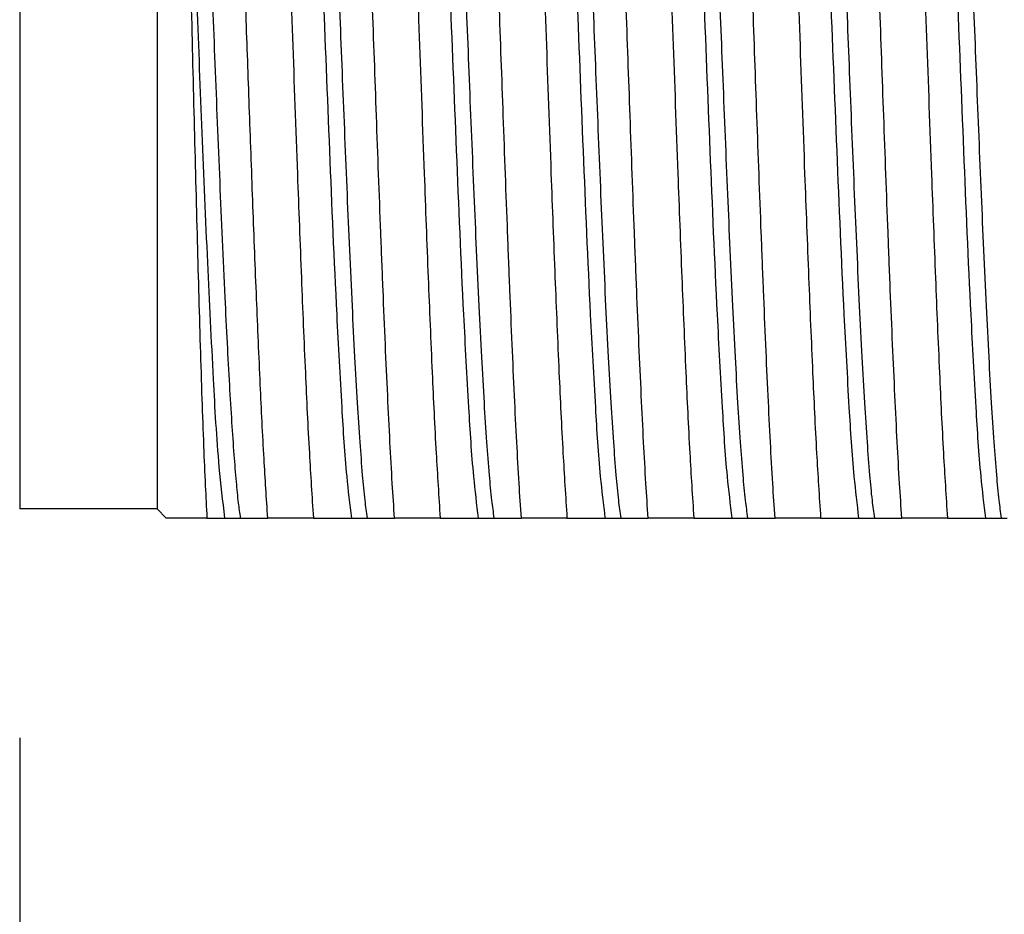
# Model space of a CAD drawing. Header units: inches. Extents: x 1 to 17.9, y 6 to 16.7.
# Tile 15 of 27: x 10.619 to 10.834, y 11.651 to 11.847. Entities that reach past the tile are written whole.
import ezdxf

# ---------------------------------------------------------------- set-up
doc = ezdxf.new("R2010")
doc.units = ezdxf.units.IN
doc.header["$MEASUREMENT"] = 0
doc.layers.add('1', color=7, linetype='Continuous')
doc.styles.add('CONVERTER_11', font='txt.shx', dxfattribs={"width": 0.9})
doc.dimstyles.new('ME10_DIM_11', dxfattribs={"dimtxt": 0.13779527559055, "dimasz": 0.18, "dimexe": 0.07992125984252, "dimexo": 0.05, "dimgap": 0.1, "dimtad": 1, "dimzin": 4, "dimdsep": 46, "dimtxsty": 'CONVERTER_11', "dimsah": 1, "dimcen": 0.09, "dimclrd": 140, "dimclre": 140, "dimclrt": 4, "dimadec": 0, "dimazin": 0, "dimtfac": 1, "dimtdec": 4, "dimtix": 1, "dimtofl": 0, "dimtmove": 0, "dimatfit": 0, "dimfxl": 1, "dimtolj": 1, "dimtzin": 0, "dimarcsym": 0})

# ---------------------------------------------------------------- blocks, each defined once
blk = doc.blocks.new('adptr_blkhd_2_92JK_1030-10SF_Swest_Micro_1__5', base_point=(10.61942125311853, 11.68924182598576))
at = {"color": 7, "linetype": 'Continuous'}
for p, q in [((10.61942125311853, 11.95075364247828), (10.61942125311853, 11.73975364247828)), ((10.64942125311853, 11.95075364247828), (10.64942125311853, 11.73975364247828)), ((10.64942125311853, 11.73975364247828), (10.61942125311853, 11.73975364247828)), ((10.64942125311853, 11.73975364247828), (10.65142125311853, 11.73775364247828)), ((10.6603289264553, 11.73775364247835), (10.65142125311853, 11.73775364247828)), ((10.6603289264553, 11.73775364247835), (10.66423332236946, 11.73775364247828)), ((10.66423332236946, 11.73775364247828), (10.66767670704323, 11.73775364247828)), ((10.66767670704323, 11.73775364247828), (10.67360234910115, 11.73775364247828)), ((10.68356445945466, 11.73775364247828), (10.67360234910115, 11.73775364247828)), ((10.68356445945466, 11.73775364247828), (10.69193332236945, 11.73775364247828)), ((10.69193332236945, 11.73775364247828), (10.69537670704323, 11.73775364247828)), ((10.69537670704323, 11.73775364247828), (10.70130234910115, 11.73775364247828)), ((10.71126445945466, 11.73775364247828), (10.70130234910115, 11.73775364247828)), ((10.71126445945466, 11.73775364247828), (10.71963332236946, 11.73775364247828)), ((10.71963332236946, 11.73775364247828), (10.72307670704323, 11.73775364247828)), ((10.72307670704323, 11.73775364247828), (10.72900234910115, 11.73775364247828)), ((10.73896445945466, 11.73775364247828), (10.72900234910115, 11.73775364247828)), ((10.73896445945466, 11.73775364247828), (10.74733332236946, 11.73775364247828)), ((10.74733332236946, 11.73775364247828), (10.75077670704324, 11.73775364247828)), ((10.75077670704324, 11.73775364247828), (10.75670234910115, 11.73775364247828)), ((10.76666445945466, 11.73775364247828), (10.75670234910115, 11.73775364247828)), ((10.76666445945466, 11.73775364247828), (10.77503332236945, 11.73775364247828)), ((10.77503332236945, 11.73775364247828), (10.77847670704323, 11.73775364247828)), ((10.77847670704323, 11.73775364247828), (10.78440234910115, 11.73775364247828)), ((10.79436445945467, 11.73775364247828), (10.78440234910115, 11.73775364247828)), ((10.79436445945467, 11.73775364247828), (10.80273332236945, 11.73775364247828)), ((10.80273332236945, 11.73775364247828), (10.80617670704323, 11.73775364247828)), ((10.80617670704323, 11.73775364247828), (10.81210234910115, 11.73775364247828)), ((10.82206445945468, 11.73775364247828), (10.81210234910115, 11.73775364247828)), ((10.82206445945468, 11.73775364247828), (10.83043332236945, 11.73775364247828)), ((10.83043332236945, 11.73775364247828), (10.83387670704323, 11.73775364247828)), ((10.83387670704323, 11.73775364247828), (10.83509224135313, 11.73775364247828))]:
    blk.add_line(p, q, dxfattribs=at)
for points, knots in [([(10.67226695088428, 11.9684982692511), (10.67247797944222, 11.96779151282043), (10.67309576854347, 11.96572253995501), (10.67349098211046, 11.96148240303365), (10.67425661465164, 11.95367825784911), (10.6749752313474, 11.94170788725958), (10.67592475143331, 11.92341364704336), (10.67690011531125, 11.9000408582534), (10.67794875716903, 11.87220095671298), (10.678994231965, 11.84281330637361), (10.67998053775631, 11.81528474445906), (10.68090342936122, 11.79085211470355), (10.68175925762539, 11.77052934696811), (10.68257499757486, 11.75303805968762), (10.68325897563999, 11.74247243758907), (10.68356445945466, 11.73775364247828)], [0, 0, 0, 0, 0.0022092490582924, 0.0064674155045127, 0.0127135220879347, 0.0257675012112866, 0.0424151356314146, 0.0676817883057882, 0.0959406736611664, 0.1259959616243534, 0.1558998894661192, 0.1785795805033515, 0.1993457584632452, 0.2169226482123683, 0.2311084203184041, 0.2311084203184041, 0.2311084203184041, 0.2311084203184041]), ([(10.70130234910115, 11.73775364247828), (10.70113183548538, 11.74027330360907), (10.70075890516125, 11.74578427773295), (10.70027428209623, 11.7546940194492), (10.69977230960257, 11.76480735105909), (10.69927320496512, 11.77590981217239), (10.69877616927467, 11.78778545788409), (10.69812313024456, 11.80443089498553), (10.69735137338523, 11.8253756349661), (10.69645773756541, 11.85054257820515), (10.69570829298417, 11.87147072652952), (10.69507949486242, 11.88829631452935), (10.69459366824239, 11.90075214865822), (10.69410023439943, 11.91273030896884), (10.69360280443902, 11.9239846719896), (10.69310575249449, 11.93426919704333), (10.69261048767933, 11.9433785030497), (10.69211913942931, 11.95115043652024), (10.69163351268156, 11.95748970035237), (10.69119972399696, 11.96211330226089), (10.69078591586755, 11.96523162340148), (10.69051422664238, 11.96691768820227), (10.69019830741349, 11.96803013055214), (10.68990749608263, 11.96847117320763), (10.68972125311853, 11.96875364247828)], [0, 0, 0, 0, 0.0075762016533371, 0.0165705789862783, 0.026768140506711, 0.0379535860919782, 0.0499114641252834, 0.0624262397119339, 0.087928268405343, 0.1127882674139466, 0.1379746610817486, 0.1507529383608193, 0.163300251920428, 0.17537055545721, 0.1867178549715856, 0.1970962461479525, 0.2062599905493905, 0.2140859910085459, 0.2204578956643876, 0.2253333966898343, 0.2280153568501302, 0.229892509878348, 0.2304575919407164, 0.2314641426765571, 0.2314641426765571, 0.2314641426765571, 0.2314641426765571]), ([(10.69996695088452, 11.9684982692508), (10.70017825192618, 11.96779015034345), (10.7007969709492, 11.96571674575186), (10.70119251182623, 11.96146727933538), (10.70195920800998, 11.95364520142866), (10.70267865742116, 11.94164780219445), (10.70362771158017, 11.92334632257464), (10.70460178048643, 11.89999672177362), (10.70564835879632, 11.87221087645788), (10.70669188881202, 11.84287965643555), (10.70767726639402, 11.81537498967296), (10.70860007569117, 11.79093613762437), (10.70945696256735, 11.77058034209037), (10.71027364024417, 11.753061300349), (10.71095857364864, 11.74247934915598), (10.71126445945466, 11.73775364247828)], [0, 0, 0, 0, 0.0022133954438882, 0.0064809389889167, 0.0127413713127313, 0.0258255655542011, 0.0425097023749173, 0.0677312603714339, 0.0959290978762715, 0.1259282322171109, 0.1557799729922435, 0.1784962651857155, 0.199296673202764, 0.2169018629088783, 0.2311084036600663, 0.2311084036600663, 0.2311084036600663, 0.2311084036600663]), ([(10.72900234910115, 11.73775364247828), (10.72883183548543, 11.74027330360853), (10.72845890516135, 11.74578427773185), (10.72797428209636, 11.75469401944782), (10.72747230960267, 11.76480735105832), (10.72697320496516, 11.77590981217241), (10.72647616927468, 11.78778545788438), (10.72582313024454, 11.80443089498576), (10.72505137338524, 11.82537563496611), (10.72415773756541, 11.85054257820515), (10.72340829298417, 11.87147072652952), (10.72277949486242, 11.88829631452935), (10.72229366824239, 11.90075214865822), (10.72180023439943, 11.91273030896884), (10.72130280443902, 11.92398467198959), (10.7208057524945, 11.93426919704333), (10.72031048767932, 11.9433785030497), (10.71981913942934, 11.95115043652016), (10.71933351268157, 11.95748970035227), (10.718899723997, 11.96211330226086), (10.71848591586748, 11.96523162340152), (10.71821422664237, 11.96691768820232), (10.71789830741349, 11.96803013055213), (10.71760749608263, 11.96847117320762), (10.71742125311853, 11.96875364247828)], [0, 0, 0, 0, 0.0075762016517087, 0.0165705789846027, 0.0267681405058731, 0.0379535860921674, 0.0499114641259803, 0.0624262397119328, 0.0879282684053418, 0.112788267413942, 0.1379746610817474, 0.1507529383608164, 0.1633002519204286, 0.1753705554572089, 0.1867178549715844, 0.1970962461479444, 0.2062599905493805, 0.2140859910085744, 0.2204578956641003, 0.2253333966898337, 0.2280153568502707, 0.2298925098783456, 0.2304575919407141, 0.2314641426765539, 0.2314641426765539, 0.2314641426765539, 0.2314641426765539]), ([(10.7276669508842, 11.96849826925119), (10.72787837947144, 11.96778951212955), (10.72849753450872, 11.96571402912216), (10.72889322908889, 11.9614601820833), (10.72966042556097, 11.95362967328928), (10.73038026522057, 11.94161958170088), (10.73132903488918, 11.92331600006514), (10.73230239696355, 11.89998008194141), (10.73334797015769, 11.87222113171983), (10.73439063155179, 11.84291524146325), (10.73537566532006, 11.81541910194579), (10.73629849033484, 11.79097586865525), (10.73715587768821, 11.77060445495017), (10.73797299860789, 11.75307228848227), (10.73865838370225, 11.74248261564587), (10.73896445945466, 11.73775364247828)], [0, 0, 0, 0, 0.0022153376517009, 0.0064872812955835, 0.0127544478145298, 0.0258528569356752, 0.0425541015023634, 0.0677505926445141, 0.0959153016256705, 0.1258918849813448, 0.1557232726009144, 0.1784568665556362, 0.1992734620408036, 0.2168920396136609, 0.2311083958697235, 0.2311083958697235, 0.2311083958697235, 0.2311083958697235]), ([(10.75670234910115, 11.73775364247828), (10.75653183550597, 11.74027330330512), (10.75615890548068, 11.74578427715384), (10.75567428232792, 11.7546940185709), (10.75517230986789, 11.76480735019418), (10.75467320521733, 11.77590981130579), (10.75417616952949, 11.78778545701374), (10.75352313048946, 11.80443089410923), (10.75275137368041, 11.82537563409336), (10.75185773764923, 11.85054257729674), (10.75110829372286, 11.87147072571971), (10.75047949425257, 11.88829631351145), (10.74999367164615, 11.90075214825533), (10.74950022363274, 11.91273030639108), (10.74900284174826, 11.92398467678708), (10.7485056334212, 11.93426917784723), (10.74801085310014, 11.94337855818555), (10.74751808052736, 11.95115027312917), (10.74703636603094, 11.95749013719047), (10.74659324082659, 11.96211230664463), (10.74619696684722, 11.96523331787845), (10.74589716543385, 11.96689730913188), (10.74566385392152, 11.96787151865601), (10.74552560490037, 11.96822006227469), (10.74545043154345, 11.96840960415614)], [0, 0, 0, 0, 0.0075762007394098, 0.0165705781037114, 0.0267681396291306, 0.0379535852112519, 0.0499114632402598, 0.0624262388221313, 0.0879282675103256, 0.1127882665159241, 0.1379746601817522, 0.1507529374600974, 0.1633002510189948, 0.1753705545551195, 0.1867178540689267, 0.1970962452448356, 0.2062599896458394, 0.2140859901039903, 0.2204578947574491, 0.2253333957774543, 0.2280153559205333, 0.2298925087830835, 0.2304049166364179, 0.2310157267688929, 0.2310157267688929, 0.2310157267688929, 0.2310157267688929]), ([(10.75536695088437, 11.96849826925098), (10.75557836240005, 11.96778959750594), (10.75619745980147, 11.96571439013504), (10.75659313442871, 11.96146111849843), (10.75736026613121, 11.95363170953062), (10.75808005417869, 11.94162328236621), (10.75902873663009, 11.92332240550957), (10.76000200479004, 11.89998995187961), (10.76104764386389, 11.87223026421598), (10.76209050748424, 11.84291872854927), (10.76307576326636, 11.81541629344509), (10.76399868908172, 11.79097088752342), (10.76485601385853, 11.77060142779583), (10.76567307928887, 11.75307090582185), (10.76635840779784, 11.74248220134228), (10.76666445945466, 11.73775364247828)], [0, 0, 0, 0, 0.0022150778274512, 0.0064864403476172, 0.0127527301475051, 0.0258492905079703, 0.0425482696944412, 0.0677407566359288, 0.0959013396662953, 0.1258882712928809, 0.155730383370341, 0.1784618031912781, 0.1992763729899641, 0.2168932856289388, 0.2311083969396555, 0.2311083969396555, 0.2311083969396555, 0.2311083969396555]), ([(10.78440234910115, 11.73775364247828), (10.78423183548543, 11.74027330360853), (10.78385890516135, 11.74578427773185), (10.78337428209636, 11.75469401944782), (10.78287230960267, 11.76480735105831), (10.78237320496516, 11.77590981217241), (10.78187616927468, 11.78778545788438), (10.78122313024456, 11.80443089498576), (10.78045137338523, 11.8253756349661), (10.7795577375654, 11.85054257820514), (10.77880829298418, 11.87147072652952), (10.77817949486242, 11.88829631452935), (10.77769366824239, 11.90075214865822), (10.77720023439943, 11.91273030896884), (10.77670280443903, 11.92398467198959), (10.77620575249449, 11.93426919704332), (10.77571048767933, 11.94337850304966), (10.77521913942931, 11.95115043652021), (10.77473351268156, 11.95748970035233), (10.77429972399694, 11.96211330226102), (10.77388591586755, 11.96523162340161), (10.77361422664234, 11.96691768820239), (10.77329830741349, 11.96803013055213), (10.77300749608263, 11.96847117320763), (10.77282125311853, 11.96875364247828)], [0, 0, 0, 0, 0.0075762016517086, 0.0165705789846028, 0.0267681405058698, 0.0379535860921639, 0.04991146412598, 0.0624262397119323, 0.0879282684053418, 0.1127882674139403, 0.1379746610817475, 0.1507529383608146, 0.1633002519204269, 0.1753705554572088, 0.1867178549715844, 0.1970962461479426, 0.2062599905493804, 0.214085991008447, 0.2204578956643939, 0.225333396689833, 0.2280153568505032, 0.2298925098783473, 0.2304575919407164, 0.2314641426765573, 0.2314641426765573, 0.2314641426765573, 0.2314641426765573]), ([(10.7830669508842, 11.96849826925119), (10.78327820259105, 11.9677903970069), (10.78389675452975, 11.96571779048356), (10.78429223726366, 11.96146999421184), (10.78505874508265, 11.95365111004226), (10.78577804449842, 11.94165854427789), (10.7867268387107, 11.92336504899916), (10.78770062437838, 11.90002580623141), (10.78874739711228, 11.87223779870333), (10.78979152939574, 11.84288975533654), (10.79077756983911, 11.81536630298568), (10.79170067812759, 11.7909210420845), (10.79255737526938, 11.77057116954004), (10.79337388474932, 11.75305711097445), (10.79405864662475, 11.74247809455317), (10.79436445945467, 11.73775364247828)], [0, 0, 0, 0, 0.0022126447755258, 0.0064785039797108, 0.0127363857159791, 0.0258152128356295, 0.042492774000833, 0.0677023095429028, 0.0958876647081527, 0.1259178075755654, 0.1558015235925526, 0.1785112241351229, 0.1993054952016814, 0.2169056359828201, 0.2311084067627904, 0.2311084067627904, 0.2311084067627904, 0.2311084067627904]), ([(10.81210234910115, 11.73775364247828), (10.81193183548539, 11.74027330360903), (10.81155890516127, 11.7457842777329), (10.81107428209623, 11.75469401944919), (10.81057230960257, 11.76480735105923), (10.81007320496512, 11.77590981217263), (10.80957616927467, 11.78778545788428), (10.80892313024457, 11.80443089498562), (10.80815137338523, 11.8253756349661), (10.80725773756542, 11.85054257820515), (10.80650829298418, 11.87147072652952), (10.80587949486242, 11.88829631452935), (10.80539366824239, 11.90075214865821), (10.80490023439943, 11.91273030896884), (10.80440280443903, 11.92398467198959), (10.80390575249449, 11.93426919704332), (10.80341048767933, 11.94337850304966), (10.80291913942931, 11.95115043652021), (10.80243351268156, 11.95748970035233), (10.80199972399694, 11.96211330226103), (10.80158591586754, 11.9652316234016), (10.80131422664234, 11.9669176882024), (10.80099830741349, 11.96803013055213), (10.80070749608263, 11.96847117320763), (10.80052125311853, 11.96875364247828)], [0, 0, 0, 0, 0.0075762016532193, 0.0165705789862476, 0.0267681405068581, 0.0379535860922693, 0.0499114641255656, 0.0624262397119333, 0.0879282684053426, 0.1127882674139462, 0.1379746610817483, 0.1507529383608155, 0.1633002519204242, 0.1753705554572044, 0.1867178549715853, 0.1970962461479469, 0.2062599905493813, 0.214085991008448, 0.2204578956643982, 0.225333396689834, 0.2280153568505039, 0.2298925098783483, 0.2304575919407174, 0.2314641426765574, 0.2314641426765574, 0.2314641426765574, 0.2314641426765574]), ([(10.8107669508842, 11.96849826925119), (10.81097789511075, 11.96779193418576), (10.81159539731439, 11.96572432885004), (10.81199051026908, 11.96148706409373), (10.81275581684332, 11.95368842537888), (10.81347417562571, 11.94172637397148), (10.81442332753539, 11.92344433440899), (10.8153983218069, 11.90008605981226), (10.81644735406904, 11.87224031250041), (10.8174938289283, 11.84282459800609), (10.81848118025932, 11.81526655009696), (10.81940452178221, 11.79082475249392), (10.82026000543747, 11.7705127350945), (10.82107543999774, 11.75303048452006), (10.82175910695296, 11.74247018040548), (10.82206445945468, 11.73775364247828)], [0, 0, 0, 0, 0.0022079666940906, 0.0064632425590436, 0.0127049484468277, 0.0257496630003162, 0.0423860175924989, 0.0676365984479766, 0.0958792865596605, 0.1259844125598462, 0.1559389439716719, 0.1786067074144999, 0.1993617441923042, 0.216929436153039, 0.2311084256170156, 0.2311084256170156, 0.2311084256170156, 0.2311084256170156]), ([(10.65452726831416, 11.92967627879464), (10.65472213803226, 11.92627294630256), (10.65513702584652, 11.91902734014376), (10.65525213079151, 11.90747364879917), (10.65571262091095, 11.89474987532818), (10.65617745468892, 11.87683904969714), (10.65677830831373, 11.85396646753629), (10.65744985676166, 11.82678341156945), (10.65812322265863, 11.80047544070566), (10.65870554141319, 11.7795846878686), (10.65919525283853, 11.76416018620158), (10.65956237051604, 11.75400356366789), (10.65991484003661, 11.74533618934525), (10.66020064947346, 11.74010246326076), (10.6603289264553, 11.73775364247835)], [0, 0, 0, 0, 0.0102253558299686, 0.0217695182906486, 0.0346551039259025, 0.0484211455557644, 0.0755196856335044, 0.1032967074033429, 0.1299951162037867, 0.1544694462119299, 0.1659931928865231, 0.1762917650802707, 0.1849592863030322, 0.1920161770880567, 0.1920161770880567, 0.1920161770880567, 0.1920161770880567]), ([(10.67360234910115, 11.73775364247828), (10.67332161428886, 11.74205855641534), (10.67268825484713, 11.75177111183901), (10.67192374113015, 11.76773817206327), (10.67113283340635, 11.78612882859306), (10.67036666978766, 11.8059657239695), (10.6696248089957, 11.82622686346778), (10.66890276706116, 11.84646214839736), (10.6681826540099, 11.86670046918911), (10.66767698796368, 11.88026731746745), (10.66742125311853, 11.88712839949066)], [0, 0, 0, 0, 0.012941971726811, 0.0291990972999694, 0.0479542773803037, 0.0681652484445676, 0.0887538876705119, 0.1087784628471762, 0.1289097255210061, 0.1495072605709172, 0.1495072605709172, 0.1495072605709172, 0.1495072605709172])]:
    blk.add_open_spline(points, degree=3, knots=knots, dxfattribs=at)
at = {"color": 124, "linetype": 'Continuous'}
for points, knots in [([(10.66767670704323, 11.73775364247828), (10.66751992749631, 11.73884676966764), (10.66714266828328, 11.74147723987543), (10.66671649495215, 11.74608845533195), (10.66623680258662, 11.75195579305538), (10.66575512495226, 11.75899573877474), (10.66526143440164, 11.76711558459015), (10.66476573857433, 11.77622548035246), (10.66403896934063, 11.79103064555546), (10.66315364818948, 11.81137084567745), (10.66212985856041, 11.83677365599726), (10.66129068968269, 11.85808537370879), (10.66059569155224, 11.87512528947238), (10.66005412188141, 11.88794504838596), (10.65950019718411, 11.90039882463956), (10.65893953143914, 11.91215969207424), (10.65837739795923, 11.92290041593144), (10.65785534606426, 11.93172920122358), (10.65737365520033, 11.93867035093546), (10.65695987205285, 11.9438591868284), (10.6565442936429, 11.94807814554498), (10.65617381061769, 11.95135866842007), (10.65574480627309, 11.95363290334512), (10.65550053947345, 11.95507286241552), (10.65514196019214, 11.95559582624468), (10.6550124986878, 11.95588390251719), (10.65479153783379, 11.95572772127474), (10.65465518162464, 11.95570840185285), (10.65463813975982, 11.95570598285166)], [0, 0, 0, 0, 0.0033125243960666, 0.0079711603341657, 0.0138882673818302, 0.0209743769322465, 0.0291393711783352, 0.0382928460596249, 0.0483442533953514, 0.0736082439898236, 0.0993708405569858, 0.1246145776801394, 0.1375929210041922, 0.1505330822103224, 0.1631081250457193, 0.1749911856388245, 0.1858555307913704, 0.1953746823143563, 0.2015222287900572, 0.2067314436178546, 0.2109830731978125, 0.2142587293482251, 0.2165870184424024, 0.2180191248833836, 0.2184710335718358, 0.2185355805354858, 0.2189050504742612, 0.2189578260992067, 0.2189578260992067, 0.2189578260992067, 0.2189578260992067]), ([(10.69193332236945, 11.73775364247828), (10.69157128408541, 11.74076963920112), (10.69060739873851, 11.74879957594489), (10.68971794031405, 11.76363169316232), (10.68841389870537, 11.78734442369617), (10.68713670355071, 11.81806123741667), (10.68586113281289, 11.85016551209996), (10.68473282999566, 11.87834714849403), (10.68370417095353, 11.9015994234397), (10.68275173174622, 11.92225588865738), (10.6815764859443, 11.93838744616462), (10.68094858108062, 11.94906042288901), (10.67980070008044, 11.95404077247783), (10.67944715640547, 11.95557473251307)], [0, 0, 0, 0, 0.0091114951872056, 0.0242588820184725, 0.0445566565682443, 0.0803654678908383, 0.1164821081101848, 0.1409484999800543, 0.1649748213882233, 0.1863161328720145, 0.2029556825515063, 0.2135550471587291, 0.2182727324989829, 0.2182727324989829, 0.2182727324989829, 0.2182727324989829]), ([(10.69537670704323, 11.73775364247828), (10.69519713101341, 11.73903200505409), (10.69475850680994, 11.74215442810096), (10.69427658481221, 11.74767993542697), (10.69372641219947, 11.75479205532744), (10.69317724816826, 11.76337285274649), (10.69261500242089, 11.77329241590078), (10.69185586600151, 11.788468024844), (10.69096630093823, 11.80870713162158), (10.68996516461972, 11.83338400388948), (10.68911499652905, 11.85496180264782), (10.68837639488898, 11.87319464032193), (10.68774853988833, 11.88813549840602), (10.68710448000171, 11.90256847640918), (10.68645285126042, 11.91596631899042), (10.68582911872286, 11.92733290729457), (10.68523779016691, 11.93650262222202), (10.68469909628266, 11.94344837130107), (10.68421350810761, 11.94854599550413), (10.68375933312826, 11.95197053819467), (10.68344913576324, 11.95383729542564), (10.68316071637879, 11.95487128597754), (10.68303407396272, 11.95544777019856), (10.68272600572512, 11.95566693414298), (10.68231568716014, 11.95605539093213), (10.68273008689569, 11.95567242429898), (10.6828688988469, 11.95554568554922), (10.68293830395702, 11.95548231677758)], [0, 0, 0, 0, 0.0038722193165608, 0.0094579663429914, 0.0166337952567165, 0.0252739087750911, 0.035251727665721, 0.0464403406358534, 0.0708573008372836, 0.0960273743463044, 0.1205318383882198, 0.1356409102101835, 0.1507707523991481, 0.1653938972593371, 0.178983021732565, 0.1910110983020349, 0.1995462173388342, 0.2065446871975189, 0.2119208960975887, 0.2148813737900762, 0.2169519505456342, 0.217516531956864, 0.2181887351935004, 0.2185177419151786, 0.2188467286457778, 0.2191757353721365, 0.219504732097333, 0.219504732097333, 0.219504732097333, 0.219504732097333]), ([(10.71963332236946, 11.73775364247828), (10.71927128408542, 11.74076963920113), (10.71830739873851, 11.74879957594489), (10.71741794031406, 11.76363169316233), (10.71611389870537, 11.78734442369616), (10.71483670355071, 11.81806123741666), (10.71356113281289, 11.85016551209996), (10.71243282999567, 11.87834714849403), (10.71140417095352, 11.90159942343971), (10.71045173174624, 11.92225588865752), (10.70927648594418, 11.93838744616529), (10.70864858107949, 11.9490604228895), (10.70750070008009, 11.95404077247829), (10.70714715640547, 11.95557473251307)], [0, 0, 0, 0, 0.0091114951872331, 0.0242588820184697, 0.0445566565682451, 0.0803654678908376, 0.1164821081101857, 0.1409484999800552, 0.1649748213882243, 0.1863161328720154, 0.2029556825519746, 0.2135550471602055, 0.2182727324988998, 0.2182727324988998, 0.2182727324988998, 0.2182727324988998]), ([(10.72307670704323, 11.73775364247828), (10.7228971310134, 11.7390320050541), (10.72245850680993, 11.74215442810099), (10.7219765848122, 11.747679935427), (10.72142641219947, 11.75479205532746), (10.72087724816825, 11.76337285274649), (10.72031500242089, 11.77329241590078), (10.71955586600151, 11.788468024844), (10.71866630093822, 11.80870713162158), (10.71766516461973, 11.83338400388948), (10.71681499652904, 11.85496180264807), (10.71607639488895, 11.87319464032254), (10.71544853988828, 11.88813549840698), (10.71480448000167, 11.90256847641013), (10.71415285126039, 11.91596631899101), (10.71352911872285, 11.92733290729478), (10.71293779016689, 11.93650262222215), (10.71239909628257, 11.94344837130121), (10.71191350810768, 11.94854599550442), (10.71145933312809, 11.95197053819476), (10.71114913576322, 11.95383729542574), (10.71086071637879, 11.95487128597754), (10.71073407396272, 11.95544777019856), (10.71042600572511, 11.95566693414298), (10.71001568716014, 11.95605539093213), (10.71043008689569, 11.95567242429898), (10.7105688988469, 11.95554568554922), (10.71063830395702, 11.95548231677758)], [0, 0, 0, 0, 0.003872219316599, 0.0094579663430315, 0.0166337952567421, 0.0252739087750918, 0.035251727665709, 0.0464403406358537, 0.0708573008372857, 0.096027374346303, 0.1205318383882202, 0.1356409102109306, 0.1507707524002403, 0.1653938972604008, 0.1789830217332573, 0.1910110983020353, 0.1995462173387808, 0.2065446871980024, 0.2119208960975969, 0.2148813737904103, 0.2169519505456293, 0.217516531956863, 0.2181887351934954, 0.2185177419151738, 0.2188467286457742, 0.2191757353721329, 0.2195047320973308, 0.2195047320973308, 0.2195047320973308, 0.2195047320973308]), ([(10.74733332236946, 11.73775364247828), (10.74697128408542, 11.74076963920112), (10.74600739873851, 11.74879957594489), (10.74511794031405, 11.76363169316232), (10.74381389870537, 11.78734442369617), (10.7425367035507, 11.81806123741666), (10.74126113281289, 11.85016551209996), (10.74013282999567, 11.87834714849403), (10.73910417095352, 11.9015994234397), (10.73815173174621, 11.92225588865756), (10.73697648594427, 11.93838744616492), (10.73634858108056, 11.94906042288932), (10.73520070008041, 11.95404077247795), (10.73484715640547, 11.95557473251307)], [0, 0, 0, 0, 0.0091114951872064, 0.0242588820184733, 0.0445566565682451, 0.0803654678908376, 0.1164821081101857, 0.1409484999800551, 0.1649748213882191, 0.1863161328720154, 0.2029556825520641, 0.2135550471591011, 0.2182727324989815, 0.2182727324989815, 0.2182727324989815, 0.2182727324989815]), ([(10.75077670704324, 11.73775364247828), (10.75059713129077, 11.73903200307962), (10.75015853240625, 11.74215442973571), (10.74967657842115, 11.74767993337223), (10.74912642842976, 11.75479205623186), (10.74857726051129, 11.76337285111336), (10.74801501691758, 11.77329241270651), (10.74725587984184, 11.78846802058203), (10.74636631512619, 11.80870712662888), (10.74536517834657, 11.83338399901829), (10.74451501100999, 11.85496179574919), (10.74377640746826, 11.87319463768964), (10.74314855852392, 11.88813548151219), (10.74250447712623, 11.90256850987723), (10.74185291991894, 11.9159661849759), (10.74122897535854, 11.9273332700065), (10.740638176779, 11.93650174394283), (10.74009809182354, 11.94345075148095), (10.73961584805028, 11.94854054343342), (10.73915538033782, 11.95197982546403), (10.7388531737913, 11.95383967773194), (10.73850245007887, 11.95506513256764), (10.7381802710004, 11.95554952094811), (10.73797400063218, 11.95585965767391)], [0, 0, 0, 0, 0.0038722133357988, 0.0094579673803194, 0.0166337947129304, 0.0252739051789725, 0.0352517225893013, 0.0464403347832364, 0.0708572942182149, 0.0960273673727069, 0.1205318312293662, 0.1356409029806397, 0.1507707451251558, 0.1653938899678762, 0.1789830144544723, 0.1910110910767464, 0.1995462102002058, 0.206544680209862, 0.2119208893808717, 0.2148813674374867, 0.2169519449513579, 0.2175744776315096, 0.2186824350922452, 0.2186824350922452, 0.2186824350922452, 0.2186824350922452]), ([(10.77503332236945, 11.73775364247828), (10.77467128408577, 11.74076963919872), (10.77370739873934, 11.74879957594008), (10.77281794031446, 11.76363169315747), (10.7715138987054, 11.78734442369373), (10.77023670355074, 11.81806123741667), (10.76896113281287, 11.85016551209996), (10.76783282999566, 11.87834714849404), (10.76680417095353, 11.9015994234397), (10.76585173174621, 11.92225588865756), (10.76467648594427, 11.9383874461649), (10.76404858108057, 11.94906042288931), (10.76290070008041, 11.95404077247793), (10.76254715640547, 11.95557473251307)], [0, 0, 0, 0, 0.0091114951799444, 0.0242588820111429, 0.0445566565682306, 0.0803654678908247, 0.1164821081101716, 0.1409484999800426, 0.1649748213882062, 0.1863161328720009, 0.2029556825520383, 0.2135550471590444, 0.2182727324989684, 0.2182727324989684, 0.2182727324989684, 0.2182727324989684]), ([(10.77847670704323, 11.73775364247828), (10.77829713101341, 11.73903200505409), (10.77785850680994, 11.74215442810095), (10.7773765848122, 11.74767993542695), (10.77682641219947, 11.75479205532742), (10.77627724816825, 11.76337285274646), (10.77571500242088, 11.77329241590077), (10.77495586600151, 11.788468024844), (10.77406630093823, 11.80870713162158), (10.77306516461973, 11.83338400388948), (10.77221499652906, 11.85496180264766), (10.77147639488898, 11.87319464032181), (10.7708485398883, 11.88813549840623), (10.77020448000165, 11.90256847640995), (10.76955285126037, 11.91596631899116), (10.76892911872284, 11.92733290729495), (10.76833779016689, 11.93650262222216), (10.7677990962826, 11.9434483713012), (10.76731350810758, 11.94854599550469), (10.76685933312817, 11.95197053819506), (10.76654913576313, 11.95383729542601), (10.76626071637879, 11.95487128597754), (10.76613407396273, 11.95544777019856), (10.76582600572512, 11.95566693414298), (10.76541568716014, 11.95605539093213), (10.76583008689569, 11.95567242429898), (10.76596889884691, 11.95554568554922), (10.76603830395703, 11.95548231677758)], [0, 0, 0, 0, 0.003872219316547, 0.0094579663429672, 0.016633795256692, 0.0252739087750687, 0.0352517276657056, 0.0464403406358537, 0.0708573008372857, 0.0960273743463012, 0.1205318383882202, 0.1356409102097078, 0.1507707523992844, 0.1653938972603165, 0.1789830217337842, 0.191011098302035, 0.1995462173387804, 0.2065446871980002, 0.211920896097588, 0.2148813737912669, 0.2169519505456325, 0.2175165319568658, 0.2181887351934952, 0.2185177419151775, 0.2188467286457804, 0.2191757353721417, 0.2195047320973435, 0.2195047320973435, 0.2195047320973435, 0.2195047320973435]), ([(10.80273332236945, 11.73775364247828), (10.80237128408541, 11.74076963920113), (10.80140739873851, 11.74879957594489), (10.80051794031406, 11.76363169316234), (10.79921389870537, 11.78734442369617), (10.79793670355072, 11.81806123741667), (10.79666113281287, 11.85016551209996), (10.79553282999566, 11.87834714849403), (10.79450417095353, 11.9015994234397), (10.79355173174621, 11.92225588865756), (10.79237648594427, 11.93838744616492), (10.79174858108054, 11.94906042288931), (10.79060070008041, 11.95404077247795), (10.79024715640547, 11.95557473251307)], [0, 0, 0, 0, 0.009111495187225, 0.0242588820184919, 0.0445566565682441, 0.0803654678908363, 0.1164821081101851, 0.140948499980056, 0.1649748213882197, 0.1863161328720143, 0.2029556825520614, 0.2135550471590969, 0.2182727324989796, 0.2182727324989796, 0.2182727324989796, 0.2182727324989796]), ([(10.80617670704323, 11.73775364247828), (10.80599713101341, 11.7390320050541), (10.80555850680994, 11.74215442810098), (10.8050765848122, 11.747679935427), (10.80452641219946, 11.75479205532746), (10.80397724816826, 11.76337285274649), (10.80341500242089, 11.77329241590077), (10.80265586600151, 11.788468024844), (10.80176630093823, 11.80870713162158), (10.80076516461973, 11.83338400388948), (10.79991499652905, 11.85496180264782), (10.79917639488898, 11.87319464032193), (10.79854853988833, 11.88813549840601), (10.79790448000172, 11.90256847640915), (10.79725285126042, 11.9159663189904), (10.79662911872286, 11.92733290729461), (10.79603779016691, 11.93650262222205), (10.79549909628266, 11.94344837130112), (10.79501350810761, 11.94854599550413), (10.79455933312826, 11.95197053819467), (10.79424913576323, 11.95383729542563), (10.79396071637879, 11.95487128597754), (10.79383407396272, 11.95544777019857), (10.79352600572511, 11.95566693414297), (10.79311568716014, 11.95605539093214), (10.79353008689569, 11.95567242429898), (10.7936688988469, 11.95554568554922), (10.79373830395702, 11.95548231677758)], [0, 0, 0, 0, 0.003872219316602, 0.009457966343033, 0.0166337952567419, 0.0252739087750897, 0.0352517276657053, 0.0464403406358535, 0.0708573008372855, 0.0960273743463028, 0.12053183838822, 0.1356409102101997, 0.1507707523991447, 0.1653938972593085, 0.1789830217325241, 0.1910110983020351, 0.1995462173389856, 0.2065446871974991, 0.2119208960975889, 0.2148813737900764, 0.2169519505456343, 0.2175165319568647, 0.2181887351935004, 0.2185177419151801, 0.2188467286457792, 0.2191757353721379, 0.2195047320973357, 0.2195047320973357, 0.2195047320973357, 0.2195047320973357]), ([(10.83043332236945, 11.73775364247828), (10.83007128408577, 11.74076963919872), (10.82910739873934, 11.74879957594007), (10.82821794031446, 11.76363169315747), (10.82691389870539, 11.78734442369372), (10.82563670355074, 11.81806123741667), (10.82436113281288, 11.85016551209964), (10.82323282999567, 11.87834714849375), (10.82220417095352, 11.90159942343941), (10.82125173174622, 11.92225588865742), (10.8200764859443, 11.9383874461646), (10.81944858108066, 11.949060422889), (10.81830070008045, 11.95404077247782), (10.81794715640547, 11.95557473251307)], [0, 0, 0, 0, 0.0091114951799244, 0.024258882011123, 0.0445566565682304, 0.0803654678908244, 0.1164821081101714, 0.1409484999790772, 0.1649748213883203, 0.1863161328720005, 0.2029556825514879, 0.2135550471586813, 0.2182727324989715, 0.2182727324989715, 0.2182727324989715, 0.2182727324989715]), ([(10.83387670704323, 11.73775364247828), (10.83369713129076, 11.73903200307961), (10.83325853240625, 11.7421544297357), (10.83277657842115, 11.74767993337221), (10.83222642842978, 11.75479205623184), (10.83167726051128, 11.76337285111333), (10.83111501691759, 11.7732924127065), (10.83035587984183, 11.78846802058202), (10.8294663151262, 11.80870712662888), (10.82846517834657, 11.8333839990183), (10.82761501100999, 11.85496179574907), (10.82687640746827, 11.87319463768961), (10.82624855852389, 11.88813548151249), (10.82560447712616, 11.90256850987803), (10.82495291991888, 11.91596618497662), (10.82432897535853, 11.92733327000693), (10.82373817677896, 11.93650174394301), (10.82319809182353, 11.94345075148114), (10.82271584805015, 11.94854054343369), (10.82225538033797, 11.95197982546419), (10.82195317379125, 11.95383967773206), (10.82160245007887, 11.95506513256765), (10.82128027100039, 11.95554952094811), (10.82107400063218, 11.95585965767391)], [0, 0, 0, 0, 0.0038722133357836, 0.0094579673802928, 0.0166337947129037, 0.0252739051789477, 0.0352517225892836, 0.0464403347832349, 0.0708572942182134, 0.0960273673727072, 0.1205318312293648, 0.1356409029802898, 0.1507707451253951, 0.1653938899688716, 0.1789830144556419, 0.1910110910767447, 0.1995462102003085, 0.2065446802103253, 0.2119208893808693, 0.2148813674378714, 0.2169519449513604, 0.2175744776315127, 0.2186824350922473, 0.2186824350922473, 0.2186824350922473, 0.2186824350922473]), ([(10.66423332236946, 11.73775364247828), (10.66380279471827, 11.74146322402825), (10.6626321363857, 11.75155001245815), (10.6616401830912, 11.77017707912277), (10.66041568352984, 11.79451598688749), (10.65929092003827, 11.82178906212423), (10.65816989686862, 11.85001065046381), (10.65703734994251, 11.87803967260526), (10.65591414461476, 11.90463320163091), (10.65496440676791, 11.92178287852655), (10.65452726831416, 11.92967627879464)], [0, 0, 0, 0, 0.0112015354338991, 0.0304582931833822, 0.0559331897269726, 0.0843210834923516, 0.1123428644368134, 0.1406657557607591, 0.1684768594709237, 0.1921931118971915, 0.1921931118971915, 0.1921931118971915, 0.1921931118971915])]:
    blk.add_open_spline(points, degree=3, knots=knots, dxfattribs=at)
blk = doc.blocks.new('cu_PXIe-5698__8', base_point=(9.42942125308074, 9.5809662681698))
blk.add_blockref('adptr_blkhd_2_92JK_1030-10SF_Swest_Micro_1__5', (10.61942125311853, 11.68924182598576))
blk = doc.blocks.new('*D24')
at = {"layer": '1', "color": 140, "linetype": 'Continuous'}
blk.add_line((10.61942125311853, 11.68975364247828), (10.61942125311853, 9.09146128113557), dxfattribs=at)
at = {"layer": '1', "color": 4, "insert": (10.68831889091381, 8.73998490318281), "char_height": 0.13779527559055, "attachment_point": 7, "rotation": 90, "line_spacing_factor": 0.60024009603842, "style": 'CONVERTER_11'}
blk.add_mtext('.43', dxfattribs=at)
blk = doc.blocks.new('RIGHT1', base_point=(10.6799212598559, 12.14992125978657))
blk.add_blockref('cu_PXIe-5698__8', (9.42942125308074, 9.5809662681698))
at = {"layer": '1'}
dim = blk.add_ordinate_dim(feature_location=(10.61942125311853, 11.73975364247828), offset=(0, -2.64829236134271), dtype=1, origin=(11.04442125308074, 14.7188762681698), dimstyle='ME10_DIM_11', dxfattribs=at)
dim.commit()
dim.dimension.update_dxf_attribs({"geometry": '*D24', "text_midpoint": (10.61942125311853, 8.86572309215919)})

msp = doc.modelspace()

# ---------------------------------------------------------------- block references
msp.add_blockref('RIGHT1', (10.6799212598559, 12.14992125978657))

doc.saveas('drawing.dxf')
